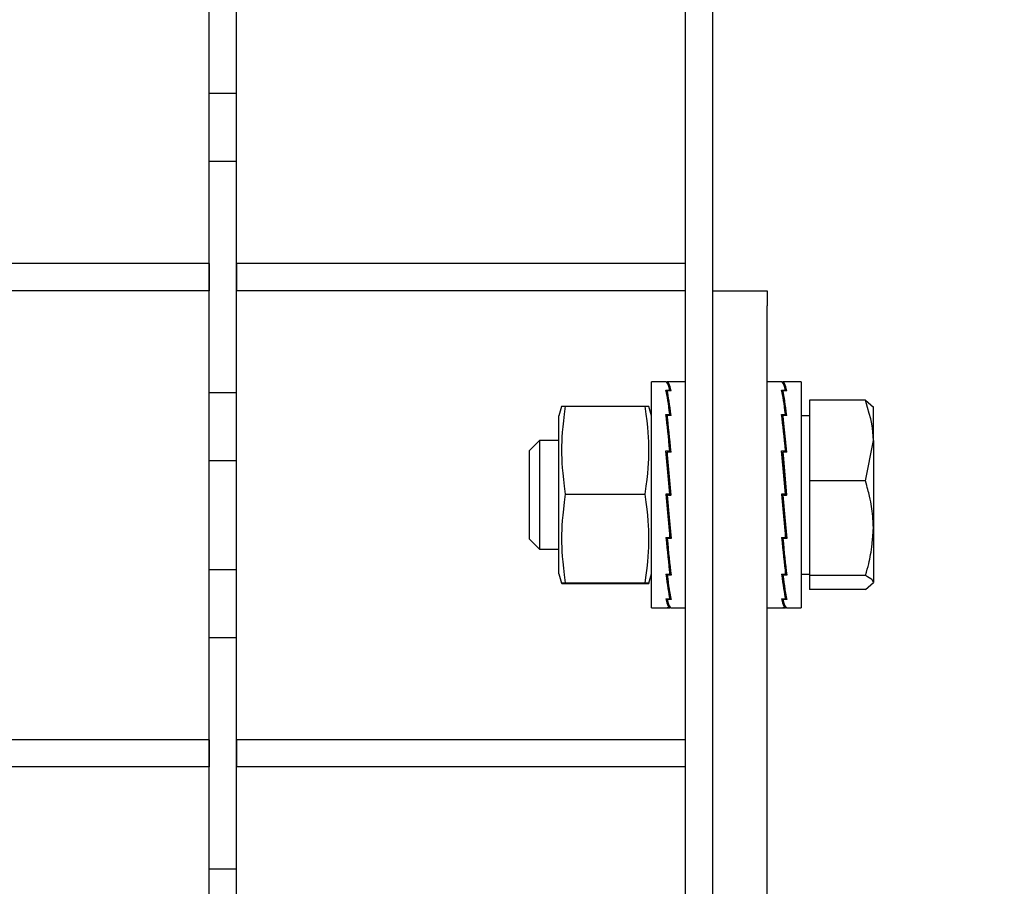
# Model space of a CAD drawing. Extents: x -72 to 51457, y 0 to 26838.
# Tile 59 of 203: x 7196 to 7269, y 9574 to 9638. Entities that reach past the tile are written whole.
import ezdxf
from ezdxf.enums import TextEntityAlignment as Align

# ---------------------------------------------------------------- set-up
doc = ezdxf.new("R2010")
doc.units = 0
doc.header["$LTSCALE"] = 12
for name, pattern in [('ACAD_SOLID', [0]), ('LDM', [0]), ('LEA', [0]), ('LFUN', [0]), ('SOLID_THIN', [0])]:
    doc.linetypes.add(name, pattern=pattern)
doc.layers.get('0').update_dxf_attribs({"linetype": 'CONTINUOUS'})
doc.layers.add('4', color=7, linetype='CONTINUOUS')
doc.layers.add('501', color=7, linetype='CONTINUOUS')
doc.styles.get("Standard").update_dxf_attribs({"font": 'medtext', "width": 0.75})
doc.styles.add('TDM', font='TXT', dxfattribs={"width": 0.675})
doc.dimstyles.new('MEDDIM1621', dxfattribs={"dimscale": 20, "dimtxt": 6, "dimasz": 3.5, "dimexe": 2.5, "dimexo": 2.5, "dimgap": 1.665, "dimtad": 1, "dimdec": 4, "dimrnd": 1, "dimzin": 12, "dimdsep": 46, "dimtxsty": 'Standard', "dimblk": 'MEDFUNV_7', "dimcen": 30, "dimclrd": 7, "dimclre": 7, "dimclrt": 7, "dimadec": 0, "dimazin": 0, "dimtfac": 0.7, "dimtdec": 4, "dimtmove": 0, "dimatfit": 3, "dimldrblk": 'MEDFUNV_7', "dimfxl": 0, "dimtolj": 1, "dimtzin": 0, "dimarcsym": 0})
doc.dimstyles.new('MEDDIM1642', dxfattribs={"dimscale": 20, "dimtxt": 6, "dimasz": 3.5, "dimexe": 2.5, "dimexo": 2.5, "dimgap": 1.665, "dimtad": 1, "dimdec": 4, "dimrnd": 1, "dimzin": 12, "dimdsep": 46, "dimtxsty": 'Standard', "dimblk": 'MEDFUNV_7', "dimcen": 30, "dimclrd": 7, "dimclre": 7, "dimclrt": 7, "dimadec": 0, "dimazin": 0, "dimtfac": 0.7, "dimtdec": 4, "dimtmove": 0, "dimatfit": 3, "dimldrblk": 'MEDFUNV_7', "dimfxl": 0, "dimtolj": 1, "dimtzin": 0, "dimarcsym": 0})
doc.dimstyles.new('MEDDIM8157', dxfattribs={"dimscale": 20, "dimtxt": 6, "dimasz": 3.5, "dimexe": 2.5, "dimexo": 2.5, "dimgap": 1.665, "dimtad": 1, "dimdec": 4, "dimrnd": 1, "dimzin": 12, "dimdsep": 46, "dimtxsty": 'Standard', "dimblk": 'MEDFUNV_7', "dimcen": 30, "dimclrd": 7, "dimclre": 7, "dimclrt": 7, "dimadec": 0, "dimazin": 0, "dimtfac": 0.7, "dimtdec": 4, "dimtmove": 0, "dimatfit": 3, "dimldrblk": 'MEDFUNV_7', "dimfxl": 0, "dimtolj": 1, "dimtzin": 0, "dimarcsym": 0})

# ---------------------------------------------------------------- blocks, each defined once
blk = doc.blocks.new('MEDFUNV_6')
at = {"color": 0, "linetype": 'LFUN', "lineweight": -2}
for points in [[(1, 0.1333), (0, 0), (1, -0.1333), (1, 0.1333)], [(1, 0.1111), (0.1667, 0), (1, -0.1111)], [(1, 0.0889), (0.3333, 0), (1, -0.0889)], [(1, 0.0667), (0.5, 0), (1, -0.0667)], [(1, 0.0444), (0.6667, 0), (1, -0.0444)], [(1, 0.0222), (0.8333, 0), (1, -0.0222)]]:
    blk.add_lwpolyline(points, dxfattribs=at)
blk = doc.blocks.new('MEDFUNV_7')
at = {"color": 0, "linetype": 'LFUN', "lineweight": -2}
for points in [[(-1, 0.1333), (0, 0), (-1, -0.1333), (-1, 0.1333)], [(-1, 0.1111), (-0.1667, 0), (-1, -0.1111)], [(-1, 0.0889), (-0.3333, 0), (-1, -0.0889)], [(-1, 0.0667), (-0.5, 0), (-1, -0.0667)], [(-1, 0.0444), (-0.6667, 0), (-1, -0.0444)], [(-1, 0.0222), (-0.8333, 0), (-1, -0.0222)]]:
    blk.add_lwpolyline(points, dxfattribs=at)
blk = doc.blocks.new('MEDCLUMP_DIM_1622_')
at = {"layer": '4', "color": 7, "linetype": 'LEA', "lineweight": 25}
for p, q in [((7546.257, 10414.683), (3300.759, 10414.683)), ((5818.111, 9552.683), (3300.759, 9552.683))]:
    blk.add_line(p, q, dxfattribs=at)
at = {"layer": '4', "color": 7, "linetype": 'LDM', "lineweight": 25}
blk.add_line((3350.759, 10414.683), (3350.759, 9552.683), dxfattribs=at)
at = {"layer": '4', "color": 7, "linetype": 'LDM', "lineweight": 25, "xscale": 70, "yscale": 70, "zscale": 70, "rotation": 270}
for name, p in [('MEDFUNV_6', (3350.759, 10414.683)), ('MEDFUNV_7', (3350.759, 9552.683))]:
    blk.add_blockref(name, p, dxfattribs=at)
at = {"layer": '4', "color": 7, "lineweight": 25, "style": 'TDM', "width": 0.675}
blk.add_text('862', height=120, rotation=90, dxfattribs=at).set_placement((3350.759, 9875.683), align=Align.BOTTOM_LEFT)
blk = doc.blocks.new('*D76')
at = {"lineweight": 0}
blk.add_blockref('MEDCLUMP_DIM_1622_', (0, 0), dxfattribs=at)
blk = doc.blocks.new('MEDCLUMP_DIM_1643_')
at = {"layer": '4', "color": 7, "linetype": 'LEA', "lineweight": 25}
for p, q in [((5834.757, 9566.683), (5834.757, 10860.261)), ((10834.757, 9478.681), (10834.757, 10860.261))]:
    blk.add_line(p, q, dxfattribs=at)
at = {"layer": '4', "color": 7, "linetype": 'LDM', "lineweight": 25}
blk.add_line((5834.757, 10810.261), (10834.757, 10810.261), dxfattribs=at)
at = {"layer": '4', "color": 7, "linetype": 'LDM', "lineweight": 25, "xscale": 70, "yscale": 70, "zscale": 70}
for name, p in [('MEDFUNV_6', (5834.757, 10810.261)), ('MEDFUNV_7', (10834.757, 10810.261))]:
    blk.add_blockref(name, p, dxfattribs=at)
at = {"layer": '4', "color": 7, "lineweight": 25, "style": 'TDM', "width": 0.781579}
blk.add_text('5000', height=120, dxfattribs=at).set_placement((8186.257, 10810.261), align=Align.BOTTOM_LEFT)
blk = doc.blocks.new('*D70')
at = {"lineweight": 0}
blk.add_blockref('MEDCLUMP_DIM_1643_', (0, 0), dxfattribs=at)
blk = doc.blocks.new('MEDCLUMP_DIM_8158_')
at = {"layer": '4', "color": 7, "linetype": 'LEA', "lineweight": 25}
for p, q in [((5834.757, 10690.473), (5834.757, 11104.983)), ((11834.757, 9566.342), (11834.757, 11104.983))]:
    blk.add_line(p, q, dxfattribs=at)
at = {"layer": '4', "color": 7, "linetype": 'LDM', "lineweight": 25}
blk.add_line((5834.757, 11054.983), (11834.757, 11054.983), dxfattribs=at)
at = {"layer": '4', "color": 7, "linetype": 'LDM', "lineweight": 25, "xscale": 70, "yscale": 70, "zscale": 70}
for name, p in [('MEDFUNV_6', (5834.757, 11054.983)), ('MEDFUNV_7', (11834.757, 11054.983))]:
    blk.add_blockref(name, p, dxfattribs=at)
at = {"layer": '4', "color": 7, "lineweight": 25, "style": 'TDM'}
for s, width, p in [('( Option Aquaclean)', 0.748515, (8267.253, 11054.983)), ('6000', 0.781579, (7890.261, 11054.983))]:
    blk.add_text(s, height=120, dxfattribs=dict(at, width=width)).set_placement(p, align=Align.BOTTOM_LEFT)
blk = doc.blocks.new('*D16')
at = {"lineweight": 0}
blk.add_blockref('MEDCLUMP_DIM_8158_', (0, 0), dxfattribs=at)
blk = doc.blocks.new('Vela_Drauf')
at = {"color": 7, "linetype": 'SOLID_THIN', "lineweight": 25}
for p, q in [((7210.257, 9632.183), (7210.257, 9640.183)), ((7212.257, 9632.183), (7212.257, 9640.183)), ((7212.257, 9632.183), (7210.257, 9632.183)), ((7210.257, 9627.183), (7210.257, 9632.183)), ((7212.257, 9627.183), (7212.257, 9632.183)), ((7212.257, 9627.183), (7210.257, 9627.183)), ((7210.257, 9610.183), (7210.257, 9627.183)), ((7212.257, 9610.183), (7212.257, 9627.183)), ((7210.257, 9619.683), (7177.257, 9619.683)), ((7210.257, 9619.683), (7210.257, 9617.683)), ((7212.257, 9619.683), (7212.257, 9617.683)), ((7245.257, 9619.683), (7212.257, 9619.683)), ((7210.257, 9617.683), (7177.257, 9617.683)), ((7245.257, 9617.683), (7212.257, 9617.683)), ((7212.257, 9610.183), (7210.257, 9610.183)), ((7210.257, 9605.183), (7210.257, 9610.183)), ((7212.257, 9605.183), (7212.257, 9610.183)), ((7236.145, 9609.183), (7235.957, 9608.483)), ((7236.414, 9609.208), (7242.3, 9609.208)), ((7235.957, 9596.883), (7235.957, 9608.483)), ((7234.524, 9606.683), (7233.757, 9605.916)), ((7235.957, 9606.683), (7234.524, 9606.683)), ((7234.524, 9606.683), (7234.524, 9598.683)), ((7233.757, 9605.916), (7233.757, 9599.45)), ((7212.257, 9605.183), (7210.257, 9605.183)), ((7210.257, 9597.183), (7210.257, 9605.183)), ((7212.257, 9597.183), (7212.257, 9605.183)), ((7236.414, 9602.733), (7242.3, 9602.733)), ((7233.757, 9599.45), (7234.524, 9598.683)), ((7234.524, 9598.683), (7235.957, 9598.683)), ((7212.257, 9597.183), (7210.257, 9597.183)), ((7210.257, 9592.183), (7210.257, 9597.183)), ((7212.257, 9592.183), (7212.257, 9597.183)), ((7235.957, 9596.883), (7236.145, 9596.183)), ((7236.414, 9596.208), (7242.3, 9596.208)), ((7236.414, 9596.159), (7242.3, 9596.159)), ((7212.257, 9592.183), (7210.257, 9592.183)), ((7210.257, 9575.183), (7210.257, 9592.183)), ((7212.257, 9575.183), (7212.257, 9592.183)), ((7210.257, 9584.683), (7177.257, 9584.683)), ((7210.257, 9584.683), (7210.257, 9582.683)), ((7212.257, 9584.683), (7212.257, 9582.683)), ((7245.257, 9584.683), (7212.257, 9584.683)), ((7210.257, 9582.683), (7177.257, 9582.683)), ((7245.257, 9582.683), (7212.257, 9582.683)), ((7212.257, 9575.183), (7210.257, 9575.183)), ((7210.257, 9570.183), (7210.257, 9575.183)), ((7212.257, 9570.183), (7212.257, 9575.183))]:
    blk.add_line(p, q, dxfattribs=at)
for points in [[(7236.168, 9609.183), (7236.149, 9609.186), (7236.144, 9609.187), (7236.144, 9609.188), (7236.144, 9609.193), (7236.209, 9609.198), (7236.414, 9609.208)], [(7236.414, 9609.208), (7236.207, 9607.553), (7236.145, 9606.805), (7236.145, 9605.977), (7236.145, 9605.146), (7236.208, 9604.395), (7236.414, 9602.733)], [(7236.414, 9602.733), (7236.207, 9601.065), (7236.145, 9600.312), (7236.145, 9599.478), (7236.145, 9598.64), (7236.208, 9597.883), (7236.414, 9596.208)], [(7236.414, 9596.208), (7236.205, 9596.195), (7236.142, 9596.19), (7236.142, 9596.183), (7236.142, 9596.176), (7236.214, 9596.169), (7236.414, 9596.159)]]:
    blk.add_open_spline(points, degree=3, knots=[0, 0, 0, 0, 1, 1, 1, 2, 2, 2, 2], dxfattribs=at)
at = {"layer": '501', "color": 7, "linetype": 'ACAD_SOLID', "lineweight": 25}
for p, q in [((7245.257, 9524.683), (7245.257, 9762.683)), ((7247.257, 9617.626), (7247.257, 9762.683)), ((7245.257, 9617.683), (7245.257, 9619.683)), ((7247.257, 9617.683), (7251.257, 9617.683)), ((7247.257, 9616.584), (7247.257, 9617.626)), ((7251.257, 9617.683), (7251.257, 9616.584)), ((7247.257, 9524.683), (7247.257, 9616.584)), ((7251.257, 9524.683), (7251.257, 9616.584)), ((7243.821, 9610.983), (7242.757, 9610.983)), ((7242.757, 9594.383), (7242.757, 9610.983)), ((7243.826, 9610.983), (7243.908, 9610.983)), ((7244.191, 9610.983), (7243.908, 9610.983)), ((7243.908, 9610.983), (7243.909, 9610.922)), ((7245.257, 9610.983), (7244.188, 9610.983)), ((7252.321, 9610.983), (7251.257, 9610.983)), ((7252.326, 9610.983), (7252.408, 9610.983)), ((7252.691, 9610.983), (7252.408, 9610.983)), ((7252.408, 9610.983), (7252.409, 9610.922)), ((7253.757, 9610.983), (7252.688, 9610.983)), ((7253.757, 9610.983), (7253.757, 9595.765)), ((7243.816, 9610.374), (7244.007, 9610.374)), ((7244.191, 9610.34), (7243.908, 9610.34)), ((7243.908, 9610.34), (7243.916, 9609.864)), ((7243.916, 9609.908), (7243.909, 9609.908)), ((7244.007, 9610.374), (7244.099, 9610.374)), ((7244.007, 9610.34), (7244.007, 9610.374)), ((7244.099, 9610.374), (7244.099, 9610.34)), ((7252.316, 9610.374), (7252.507, 9610.374)), ((7252.691, 9610.34), (7252.408, 9610.34)), ((7252.408, 9610.34), (7252.416, 9609.864)), ((7252.416, 9609.908), (7252.409, 9609.908)), ((7252.507, 9610.374), (7252.599, 9610.374)), ((7252.507, 9610.34), (7252.507, 9610.374)), ((7252.599, 9610.374), (7252.599, 9610.34)), ((7242.757, 9608.483), (7242.57, 9609.183)), ((7244.018, 9609.213), (7244.125, 9608.53)), ((7252.518, 9609.213), (7252.625, 9608.53)), ((7258.477, 9609.639), (7254.357, 9609.639)), ((7254.357, 9609.639), (7254.357, 9603.719)), ((7258.477, 9609.639), (7259.057, 9609.121)), ((7259.057, 9606.679), (7259.057, 9609.183)), ((7243.816, 9608.594), (7244.007, 9608.594)), ((7244.191, 9608.53), (7243.908, 9608.53)), ((7243.908, 9608.53), (7243.917, 9608.165)), ((7244.007, 9608.594), (7244.099, 9608.594)), ((7244.007, 9608.53), (7244.007, 9608.594)), ((7244.099, 9608.594), (7244.098, 9608.53)), ((7252.316, 9608.594), (7252.507, 9608.594)), ((7252.691, 9608.53), (7252.408, 9608.53)), ((7252.408, 9608.53), (7252.417, 9608.165)), ((7252.507, 9608.594), (7252.599, 9608.594)), ((7252.507, 9608.53), (7252.507, 9608.594)), ((7252.599, 9608.594), (7252.598, 9608.53)), ((7254.357, 9608.498), (7253.757, 9608.498)), ((7243.915, 9608.235), (7243.859, 9608.235)), ((7243.917, 9608.165), (7244.162, 9605.831)), ((7252.415, 9608.235), (7252.359, 9608.235)), ((7252.417, 9608.165), (7252.662, 9605.831)), ((7258.477, 9603.719), (7259.057, 9606.679)), ((7259.057, 9606.679), (7259.057, 9600.241)), ((7243.816, 9605.914), (7244.007, 9605.914)), ((7243.913, 9605.716), (7243.834, 9605.716)), ((7244.191, 9605.831), (7243.908, 9605.831)), ((7243.908, 9605.831), (7243.917, 9605.634)), ((7243.917, 9605.634), (7244.182, 9602.654)), ((7244.007, 9605.914), (7244.099, 9605.914)), ((7244.007, 9605.831), (7244.007, 9605.914)), ((7244.099, 9605.914), (7244.096, 9605.831)), ((7252.316, 9605.914), (7252.507, 9605.914)), ((7252.413, 9605.716), (7252.334, 9605.716)), ((7252.691, 9605.831), (7252.408, 9605.831)), ((7252.408, 9605.831), (7252.417, 9605.634)), ((7252.417, 9605.634), (7252.682, 9602.654)), ((7252.507, 9605.914), (7252.599, 9605.914)), ((7252.507, 9605.831), (7252.507, 9605.914)), ((7252.599, 9605.914), (7252.596, 9605.831)), ((7258.477, 9603.719), (7254.357, 9603.719)), ((7254.357, 9603.719), (7254.357, 9596.763)), ((7243.816, 9602.742), (7244.007, 9602.742)), ((7243.825, 9602.736), (7243.816, 9602.742)), ((7243.825, 9602.736), (7244.091, 9599.76)), ((7244.007, 9602.736), (7243.825, 9602.736)), ((7244.007, 9602.742), (7244.099, 9602.742)), ((7244.007, 9602.736), (7244.007, 9602.742)), ((7244.007, 9602.654), (7244.007, 9602.736)), ((7244.007, 9602.736), (7244.007, 9602.736)), ((7244.091, 9602.736), (7244.007, 9602.736)), ((7244.099, 9602.742), (7244.091, 9602.736)), ((7252.316, 9602.742), (7252.507, 9602.742)), ((7252.325, 9602.736), (7252.316, 9602.742)), ((7252.325, 9602.736), (7252.591, 9599.76)), ((7252.507, 9602.736), (7252.325, 9602.736)), ((7252.507, 9602.742), (7252.599, 9602.742)), ((7252.507, 9602.736), (7252.507, 9602.742)), ((7252.507, 9602.654), (7252.507, 9602.736)), ((7252.507, 9602.736), (7252.507, 9602.736)), ((7252.591, 9602.736), (7252.507, 9602.736)), ((7252.599, 9602.742), (7252.591, 9602.736)), ((7243.908, 9602.652), (7243.917, 9602.654)), ((7244.191, 9602.652), (7243.908, 9602.652)), ((7244.007, 9602.654), (7243.917, 9602.654)), ((7244.007, 9602.654), (7244.182, 9602.654)), ((7244.191, 9602.652), (7244.182, 9602.654)), ((7252.408, 9602.652), (7252.417, 9602.654)), ((7252.691, 9602.652), (7252.408, 9602.652)), ((7252.507, 9602.654), (7252.417, 9602.654)), ((7252.507, 9602.654), (7252.682, 9602.654)), ((7252.691, 9602.652), (7252.682, 9602.654)), ((7259.057, 9600.241), (7259.057, 9596.245)), ((7243.816, 9599.561), (7244.007, 9599.561)), ((7243.845, 9599.561), (7244.091, 9597.229)), ((7243.908, 9599.478), (7243.911, 9599.561)), ((7244.191, 9599.478), (7243.908, 9599.478)), ((7244.007, 9599.562), (7244.099, 9599.562)), ((7244.099, 9599.562), (7244.091, 9599.76)), ((7244.094, 9599.678), (7244.172, 9599.678)), ((7252.316, 9599.561), (7252.507, 9599.561)), ((7252.345, 9599.561), (7252.591, 9597.229)), ((7252.408, 9599.478), (7252.411, 9599.561)), ((7252.691, 9599.478), (7252.408, 9599.478)), ((7252.507, 9599.562), (7252.599, 9599.562)), ((7252.599, 9599.562), (7252.591, 9599.76)), ((7252.594, 9599.678), (7252.672, 9599.678)), ((7244.099, 9596.856), (7244.091, 9597.229)), ((7244.093, 9597.16), (7244.147, 9597.16)), ((7252.599, 9596.856), (7252.591, 9597.229)), ((7252.593, 9597.16), (7252.647, 9597.16)), ((7242.57, 9596.183), (7242.757, 9596.883)), ((7243.816, 9596.856), (7244.007, 9596.856)), ((7243.985, 9596.196), (7243.881, 9596.856)), ((7243.908, 9596.792), (7243.909, 9596.856)), ((7244.191, 9596.792), (7243.908, 9596.792)), ((7244.007, 9596.856), (7244.099, 9596.856)), ((7252.316, 9596.856), (7252.507, 9596.856)), ((7252.485, 9596.196), (7252.381, 9596.856)), ((7252.408, 9596.792), (7252.409, 9596.856)), ((7252.691, 9596.792), (7252.408, 9596.792)), ((7252.507, 9596.856), (7252.599, 9596.856)), ((7253.757, 9596.868), (7254.357, 9596.868)), ((7258.477, 9596.763), (7254.357, 9596.763)), ((7254.357, 9596.763), (7254.357, 9595.728)), ((7258.477, 9595.728), (7259.057, 9596.245)), ((7244.091, 9595.512), (7244.099, 9595.038)), ((7244.092, 9595.483), (7244.096, 9595.483)), ((7252.591, 9595.512), (7252.599, 9595.038)), ((7252.592, 9595.483), (7252.596, 9595.483)), ((7253.757, 9595.765), (7253.757, 9594.383)), ((7258.477, 9595.728), (7254.357, 9595.728)), ((7243.816, 9595.038), (7244.007, 9595.038)), ((7243.908, 9595.003), (7243.908, 9595.038)), ((7244.191, 9595.003), (7243.908, 9595.003)), ((7244.007, 9595.038), (7244.099, 9595.038)), ((7252.316, 9595.038), (7252.507, 9595.038)), ((7252.408, 9595.003), (7252.408, 9595.038)), ((7252.691, 9595.003), (7252.408, 9595.003)), ((7252.507, 9595.038), (7252.599, 9595.038)), ((7242.757, 9594.383), (7243.821, 9594.383)), ((7243.816, 9594.384), (7244.007, 9594.384)), ((7244.186, 9594.383), (7243.908, 9594.383)), ((7244.007, 9594.384), (7244.099, 9594.384)), ((7244.099, 9594.384), (7244.098, 9594.448)), ((7244.188, 9594.383), (7245.257, 9594.383)), ((7251.257, 9594.383), (7252.321, 9594.383)), ((7252.316, 9594.384), (7252.507, 9594.384)), ((7252.686, 9594.383), (7252.408, 9594.383)), ((7252.507, 9594.384), (7252.599, 9594.384)), ((7252.599, 9594.384), (7252.598, 9594.448)), ((7252.688, 9594.383), (7253.757, 9594.383)), ((7245.257, 9582.683), (7245.257, 9584.683))]:
    blk.add_line(p, q, dxfattribs=at)
for points in [[(7244.099, 9602.742), (7243.958, 9604.36), (7243.816, 9605.914)], [(7244.191, 9602.652), (7244.049, 9604.272), (7243.908, 9605.831)], [(7252.599, 9602.742), (7252.458, 9604.36), (7252.316, 9605.914)], [(7252.691, 9602.652), (7252.549, 9604.272), (7252.408, 9605.831)], [(7243.816, 9602.742), (7243.958, 9601.122), (7244.099, 9599.562)], [(7252.316, 9602.742), (7252.458, 9601.122), (7252.599, 9599.562)], [(7243.908, 9602.652), (7244.049, 9601.033), (7244.191, 9599.478)], [(7252.408, 9602.652), (7252.549, 9601.033), (7252.691, 9599.478)]]:
    blk.add_lwpolyline(points, dxfattribs=at)
for points in [[(7244.099, 9610.374), (7244.006, 9610.784), (7243.909, 9610.991), (7243.816, 9610.983)], [(7244.191, 9610.34), (7244.097, 9610.76), (7244.001, 9610.979), (7243.908, 9610.983)], [(7252.599, 9610.374), (7252.506, 9610.784), (7252.409, 9610.991), (7252.316, 9610.983)], [(7252.691, 9610.34), (7252.597, 9610.76), (7252.501, 9610.979), (7252.408, 9610.983)], [(7244.099, 9608.594), (7244.003, 9609.383), (7243.912, 9609.951), (7243.816, 9610.374)], [(7244.191, 9608.53), (7244.095, 9609.328), (7244.004, 9609.906), (7243.908, 9610.34)], [(7252.599, 9608.594), (7252.503, 9609.383), (7252.412, 9609.951), (7252.316, 9610.374)], [(7252.691, 9608.53), (7252.595, 9609.328), (7252.504, 9609.906), (7252.408, 9610.34)], [(7259.057, 9606.679), (7259.05, 9607.53), (7258.932, 9608.135), (7258.477, 9609.639)], [(7244.099, 9605.914), (7244.004, 9606.932), (7243.911, 9607.817), (7243.816, 9608.594)], [(7244.191, 9605.831), (7244.096, 9606.854), (7244.003, 9607.746), (7243.908, 9608.53)], [(7252.599, 9605.914), (7252.504, 9606.932), (7252.411, 9607.817), (7252.316, 9608.594)], [(7252.691, 9605.831), (7252.596, 9606.854), (7252.503, 9607.746), (7252.408, 9608.53)], [(7259.057, 9600.241), (7259.048, 9600.595), (7259.02, 9601.148), (7258.939, 9601.808), (7258.789, 9602.537), (7258.606, 9603.245), (7258.477, 9603.719)], [(7258.477, 9596.763), (7258.578, 9597.099), (7258.725, 9597.63), (7258.861, 9598.283), (7258.958, 9599.025), (7259.021, 9599.753), (7259.057, 9600.241)], [(7243.816, 9599.561), (7243.911, 9598.537), (7244.004, 9597.643), (7244.099, 9596.856)], [(7243.908, 9599.478), (7244.003, 9598.459), (7244.096, 9597.571), (7244.191, 9596.792)], [(7252.316, 9599.561), (7252.411, 9598.537), (7252.504, 9597.643), (7252.599, 9596.856)], [(7252.408, 9599.478), (7252.503, 9598.459), (7252.596, 9597.571), (7252.691, 9596.792)], [(7243.816, 9596.856), (7243.912, 9596.056), (7244.003, 9595.475), (7244.099, 9595.038)], [(7243.908, 9596.792), (7244.004, 9596), (7244.095, 9595.43), (7244.191, 9595.003)], [(7252.316, 9596.856), (7252.412, 9596.056), (7252.503, 9595.475), (7252.599, 9595.038)], [(7252.408, 9596.792), (7252.504, 9596), (7252.595, 9595.43), (7252.691, 9595.003)], [(7259.057, 9596.245), (7259.05, 9596.394), (7258.932, 9596.5), (7258.477, 9596.763)], [(7243.816, 9595.038), (7243.909, 9594.614), (7244.006, 9594.391), (7244.099, 9594.384)], [(7243.908, 9595.003), (7244.001, 9594.59), (7244.097, 9594.379), (7244.191, 9594.383)], [(7252.316, 9595.038), (7252.409, 9594.614), (7252.506, 9594.391), (7252.599, 9594.384)], [(7252.408, 9595.003), (7252.501, 9594.59), (7252.597, 9594.379), (7252.691, 9594.383)]]:
    blk.add_open_spline(points, degree=3, dxfattribs=at)
for points in [[(7242.3, 9602.733), (7242.508, 9604.388), (7242.57, 9605.136), (7242.57, 9605.963), (7242.57, 9606.794), (7242.507, 9607.546), (7242.3, 9609.208)], [(7242.3, 9609.208), (7242.505, 9609.198), (7242.569, 9609.193), (7242.569, 9609.189), (7242.569, 9609.187), (7242.563, 9609.186), (7242.544, 9609.183)], [(7242.3, 9596.208), (7242.508, 9597.876), (7242.57, 9598.629), (7242.57, 9599.463), (7242.57, 9600.301), (7242.507, 9601.058), (7242.3, 9602.733)], [(7242.3, 9596.159), (7242.501, 9596.169), (7242.572, 9596.176), (7242.572, 9596.183), (7242.572, 9596.19), (7242.509, 9596.195), (7242.3, 9596.208)]]:
    blk.add_open_spline(points, degree=3, knots=[0, 0, 0, 0, 1, 1, 1, 2, 2, 2, 2], dxfattribs=at)
blk = doc.blocks.new('Türen_Drauf')
at = {"color": 7, "linetype": 'SOLID_THIN', "lineweight": 25}
for p, q in [((7245.257, 9524.683), (7245.257, 9762.683)), ((7247.257, 9617.626), (7247.257, 9762.683)), ((7210.257, 9632.183), (7210.257, 9640.183)), ((7212.257, 9632.183), (7212.257, 9640.183)), ((7212.257, 9632.183), (7210.257, 9632.183)), ((7210.257, 9627.183), (7210.257, 9632.183)), ((7212.257, 9627.183), (7212.257, 9632.183)), ((7212.257, 9627.183), (7210.257, 9627.183)), ((7210.257, 9610.183), (7210.257, 9627.183)), ((7212.257, 9610.183), (7212.257, 9627.183)), ((7210.257, 9619.683), (7177.257, 9619.683)), ((7210.257, 9619.683), (7210.257, 9617.683)), ((7212.257, 9619.683), (7212.257, 9617.683)), ((7245.257, 9619.683), (7212.257, 9619.683)), ((7245.257, 9617.683), (7245.257, 9619.683)), ((7210.257, 9617.683), (7177.257, 9617.683)), ((7245.257, 9617.683), (7212.257, 9617.683)), ((7247.257, 9617.683), (7251.257, 9617.683)), ((7247.257, 9616.584), (7247.257, 9617.626)), ((7251.257, 9617.683), (7251.257, 9616.584)), ((7247.257, 9524.683), (7247.257, 9616.584)), ((7251.257, 9524.683), (7251.257, 9616.584)), ((7243.821, 9610.983), (7242.757, 9610.983)), ((7242.757, 9594.383), (7242.757, 9610.983)), ((7243.826, 9610.983), (7243.908, 9610.983)), ((7244.191, 9610.983), (7243.908, 9610.983)), ((7243.908, 9610.983), (7243.909, 9610.922)), ((7245.257, 9610.983), (7244.188, 9610.983)), ((7252.321, 9610.983), (7251.257, 9610.983)), ((7252.326, 9610.983), (7252.408, 9610.983)), ((7252.691, 9610.983), (7252.408, 9610.983)), ((7252.408, 9610.983), (7252.409, 9610.922)), ((7253.757, 9610.983), (7252.688, 9610.983)), ((7253.757, 9610.983), (7253.757, 9595.765)), ((7212.257, 9610.183), (7210.257, 9610.183)), ((7210.257, 9605.183), (7210.257, 9610.183)), ((7212.257, 9605.183), (7212.257, 9610.183)), ((7243.816, 9610.374), (7244.007, 9610.374)), ((7244.191, 9610.34), (7243.908, 9610.34)), ((7243.908, 9610.34), (7243.916, 9609.864)), ((7243.916, 9609.908), (7243.909, 9609.908)), ((7244.007, 9610.374), (7244.099, 9610.374)), ((7244.007, 9610.34), (7244.007, 9610.374)), ((7244.099, 9610.374), (7244.099, 9610.34)), ((7252.316, 9610.374), (7252.507, 9610.374)), ((7252.691, 9610.34), (7252.408, 9610.34)), ((7252.408, 9610.34), (7252.416, 9609.864)), ((7252.416, 9609.908), (7252.409, 9609.908)), ((7252.507, 9610.374), (7252.599, 9610.374)), ((7252.507, 9610.34), (7252.507, 9610.374)), ((7252.599, 9610.374), (7252.599, 9610.34)), ((7236.145, 9609.183), (7235.957, 9608.483)), ((7236.414, 9609.208), (7242.3, 9609.208)), ((7242.757, 9608.483), (7242.57, 9609.183)), ((7244.018, 9609.213), (7244.125, 9608.53)), ((7252.518, 9609.213), (7252.625, 9608.53)), ((7258.477, 9609.639), (7254.357, 9609.639)), ((7254.357, 9609.639), (7254.357, 9603.719)), ((7258.477, 9609.639), (7259.057, 9609.121)), ((7259.057, 9606.679), (7259.057, 9609.183)), ((7235.957, 9596.883), (7235.957, 9608.483)), ((7243.816, 9608.594), (7244.007, 9608.594)), ((7244.191, 9608.53), (7243.908, 9608.53)), ((7243.908, 9608.53), (7243.917, 9608.165)), ((7244.007, 9608.594), (7244.099, 9608.594)), ((7244.007, 9608.53), (7244.007, 9608.594)), ((7244.099, 9608.594), (7244.098, 9608.53)), ((7252.316, 9608.594), (7252.507, 9608.594)), ((7252.691, 9608.53), (7252.408, 9608.53)), ((7252.408, 9608.53), (7252.417, 9608.165)), ((7252.507, 9608.594), (7252.599, 9608.594)), ((7252.507, 9608.53), (7252.507, 9608.594)), ((7252.599, 9608.594), (7252.598, 9608.53)), ((7254.357, 9608.498), (7253.757, 9608.498)), ((7243.915, 9608.235), (7243.859, 9608.235)), ((7243.917, 9608.165), (7244.162, 9605.831)), ((7252.415, 9608.235), (7252.359, 9608.235)), ((7252.417, 9608.165), (7252.662, 9605.831)), ((7234.524, 9606.683), (7233.757, 9605.916)), ((7235.957, 9606.683), (7234.524, 9606.683)), ((7234.524, 9606.683), (7234.524, 9598.683)), ((7258.477, 9603.719), (7259.057, 9606.679)), ((7259.057, 9606.679), (7259.057, 9600.241)), ((7233.757, 9605.916), (7233.757, 9599.45)), ((7243.816, 9605.914), (7244.007, 9605.914)), ((7243.913, 9605.716), (7243.834, 9605.716)), ((7244.191, 9605.831), (7243.908, 9605.831)), ((7243.908, 9605.831), (7243.917, 9605.634)), ((7243.917, 9605.634), (7244.182, 9602.654)), ((7244.007, 9605.914), (7244.099, 9605.914)), ((7244.007, 9605.831), (7244.007, 9605.914)), ((7244.099, 9605.914), (7244.096, 9605.831)), ((7252.316, 9605.914), (7252.507, 9605.914)), ((7252.413, 9605.716), (7252.334, 9605.716)), ((7252.691, 9605.831), (7252.408, 9605.831)), ((7252.408, 9605.831), (7252.417, 9605.634)), ((7252.417, 9605.634), (7252.682, 9602.654)), ((7252.507, 9605.914), (7252.599, 9605.914)), ((7252.507, 9605.831), (7252.507, 9605.914)), ((7252.507, 9605.914), (7252.507, 9605.914)), ((7252.599, 9605.914), (7252.596, 9605.831)), ((7212.257, 9605.183), (7210.257, 9605.183)), ((7210.257, 9597.183), (7210.257, 9605.183)), ((7212.257, 9597.183), (7212.257, 9605.183)), ((7258.477, 9603.719), (7254.357, 9603.719)), ((7254.357, 9603.719), (7254.357, 9596.763)), ((7236.414, 9602.733), (7242.3, 9602.733)), ((7243.816, 9602.742), (7244.007, 9602.742)), ((7243.825, 9602.736), (7243.816, 9602.742)), ((7243.825, 9602.736), (7244.091, 9599.76)), ((7244.007, 9602.736), (7243.825, 9602.736)), ((7244.007, 9602.742), (7244.099, 9602.742)), ((7244.007, 9602.736), (7244.007, 9602.742)), ((7244.007, 9602.654), (7244.007, 9602.736)), ((7244.007, 9602.736), (7244.007, 9602.736)), ((7244.091, 9602.736), (7244.007, 9602.736)), ((7244.099, 9602.742), (7244.091, 9602.736)), ((7252.316, 9602.742), (7252.507, 9602.742)), ((7252.325, 9602.736), (7252.316, 9602.742)), ((7252.325, 9602.736), (7252.591, 9599.76)), ((7252.507, 9602.736), (7252.325, 9602.736)), ((7252.507, 9602.742), (7252.599, 9602.742)), ((7252.507, 9602.736), (7252.507, 9602.742)), ((7252.507, 9602.654), (7252.507, 9602.736)), ((7252.507, 9602.736), (7252.507, 9602.736)), ((7252.591, 9602.736), (7252.507, 9602.736)), ((7252.599, 9602.742), (7252.591, 9602.736)), ((7243.908, 9602.652), (7243.917, 9602.654)), ((7244.191, 9602.652), (7243.908, 9602.652)), ((7244.007, 9602.654), (7243.917, 9602.654)), ((7244.007, 9602.654), (7244.182, 9602.654)), ((7244.191, 9602.652), (7244.182, 9602.654)), ((7252.408, 9602.652), (7252.417, 9602.654)), ((7252.691, 9602.652), (7252.408, 9602.652)), ((7252.507, 9602.654), (7252.417, 9602.654)), ((7252.507, 9602.654), (7252.682, 9602.654)), ((7252.691, 9602.652), (7252.682, 9602.654)), ((7259.057, 9600.241), (7259.057, 9596.245)), ((7233.757, 9599.45), (7234.524, 9598.683)), ((7243.816, 9599.561), (7244.007, 9599.561)), ((7243.845, 9599.561), (7244.091, 9597.229)), ((7243.908, 9599.478), (7243.911, 9599.561)), ((7244.191, 9599.478), (7243.908, 9599.478)), ((7244.007, 9599.562), (7244.099, 9599.562)), ((7244.099, 9599.562), (7244.091, 9599.76)), ((7244.094, 9599.678), (7244.172, 9599.678)), ((7252.316, 9599.561), (7252.507, 9599.561)), ((7252.345, 9599.561), (7252.591, 9597.229)), ((7252.408, 9599.478), (7252.411, 9599.561)), ((7252.691, 9599.478), (7252.408, 9599.478)), ((7252.507, 9599.562), (7252.599, 9599.562)), ((7252.599, 9599.562), (7252.591, 9599.76)), ((7252.594, 9599.678), (7252.672, 9599.678)), ((7234.524, 9598.683), (7235.957, 9598.683)), ((7212.257, 9597.183), (7210.257, 9597.183)), ((7210.257, 9592.183), (7210.257, 9597.183)), ((7212.257, 9592.183), (7212.257, 9597.183)), ((7244.099, 9596.856), (7244.091, 9597.229)), ((7244.093, 9597.16), (7244.147, 9597.16)), ((7252.599, 9596.856), (7252.591, 9597.229)), ((7252.593, 9597.16), (7252.647, 9597.16)), ((7235.957, 9596.883), (7236.145, 9596.183)), ((7236.414, 9596.208), (7242.3, 9596.208)), ((7242.57, 9596.183), (7242.757, 9596.883)), ((7243.816, 9596.856), (7244.007, 9596.856)), ((7243.985, 9596.196), (7243.881, 9596.856)), ((7243.908, 9596.792), (7243.909, 9596.856)), ((7244.191, 9596.792), (7243.908, 9596.792)), ((7244.007, 9596.856), (7244.099, 9596.856)), ((7252.316, 9596.856), (7252.507, 9596.856)), ((7252.485, 9596.196), (7252.381, 9596.856)), ((7252.408, 9596.792), (7252.409, 9596.856)), ((7252.691, 9596.792), (7252.408, 9596.792)), ((7252.507, 9596.856), (7252.599, 9596.856)), ((7253.757, 9596.868), (7254.357, 9596.868)), ((7258.477, 9596.763), (7254.357, 9596.763)), ((7254.357, 9596.763), (7254.357, 9595.728)), ((7258.477, 9595.728), (7259.057, 9596.245)), ((7236.414, 9596.159), (7242.3, 9596.159)), ((7244.091, 9595.512), (7244.099, 9595.038)), ((7244.092, 9595.483), (7244.096, 9595.483)), ((7252.591, 9595.512), (7252.599, 9595.038)), ((7252.592, 9595.483), (7252.596, 9595.483)), ((7253.757, 9595.765), (7253.757, 9594.383)), ((7258.477, 9595.728), (7254.357, 9595.728)), ((7243.816, 9595.038), (7244.007, 9595.038)), ((7243.908, 9595.003), (7243.908, 9595.038)), ((7244.191, 9595.003), (7243.908, 9595.003)), ((7244.007, 9595.038), (7244.099, 9595.038)), ((7252.316, 9595.038), (7252.507, 9595.038)), ((7252.408, 9595.003), (7252.408, 9595.038)), ((7252.691, 9595.003), (7252.408, 9595.003)), ((7252.507, 9595.038), (7252.599, 9595.038)), ((7242.757, 9594.383), (7243.821, 9594.383)), ((7243.816, 9594.384), (7244.007, 9594.384)), ((7244.186, 9594.383), (7243.908, 9594.383)), ((7244.007, 9594.384), (7244.099, 9594.384)), ((7244.099, 9594.384), (7244.098, 9594.448)), ((7244.188, 9594.383), (7245.257, 9594.383)), ((7251.257, 9594.383), (7252.321, 9594.383)), ((7252.316, 9594.384), (7252.507, 9594.384)), ((7252.686, 9594.383), (7252.408, 9594.383)), ((7252.507, 9594.384), (7252.599, 9594.384)), ((7252.599, 9594.384), (7252.598, 9594.448)), ((7252.688, 9594.383), (7253.757, 9594.383)), ((7212.257, 9592.183), (7210.257, 9592.183)), ((7210.257, 9575.183), (7210.257, 9592.183)), ((7212.257, 9575.183), (7212.257, 9592.183)), ((7210.257, 9584.683), (7177.257, 9584.683)), ((7210.257, 9584.683), (7210.257, 9582.683)), ((7212.257, 9584.683), (7212.257, 9582.683)), ((7245.257, 9584.683), (7212.257, 9584.683)), ((7245.257, 9582.683), (7245.257, 9584.683)), ((7210.257, 9582.683), (7177.257, 9582.683)), ((7245.257, 9582.683), (7212.257, 9582.683)), ((7212.257, 9575.183), (7210.257, 9575.183)), ((7210.257, 9570.183), (7210.257, 9575.183)), ((7212.257, 9570.183), (7212.257, 9575.183))]:
    blk.add_line(p, q, dxfattribs=at)
for points in [[(7244.099, 9602.742), (7243.958, 9604.36), (7243.816, 9605.914)], [(7244.191, 9602.652), (7244.049, 9604.272), (7243.908, 9605.831)], [(7252.599, 9602.742), (7252.458, 9604.36), (7252.316, 9605.914)], [(7252.691, 9602.652), (7252.549, 9604.272), (7252.408, 9605.831)], [(7243.816, 9602.742), (7243.958, 9601.122), (7244.099, 9599.562)], [(7252.316, 9602.742), (7252.458, 9601.122), (7252.599, 9599.562)], [(7243.908, 9602.652), (7244.049, 9601.033), (7244.191, 9599.478)], [(7252.408, 9602.652), (7252.549, 9601.033), (7252.691, 9599.478)]]:
    blk.add_lwpolyline(points, dxfattribs=at)
for points in [[(7244.099, 9610.374), (7244.006, 9610.784), (7243.909, 9610.991), (7243.816, 9610.983)], [(7244.191, 9610.34), (7244.097, 9610.76), (7244.001, 9610.979), (7243.908, 9610.983)], [(7252.599, 9610.374), (7252.506, 9610.784), (7252.409, 9610.991), (7252.316, 9610.983)], [(7252.691, 9610.34), (7252.597, 9610.76), (7252.501, 9610.979), (7252.408, 9610.983)], [(7244.099, 9608.594), (7244.003, 9609.383), (7243.912, 9609.951), (7243.816, 9610.374)], [(7244.191, 9608.53), (7244.095, 9609.328), (7244.004, 9609.906), (7243.908, 9610.34)], [(7252.599, 9608.594), (7252.503, 9609.383), (7252.412, 9609.951), (7252.316, 9610.374)], [(7252.691, 9608.53), (7252.595, 9609.328), (7252.504, 9609.906), (7252.408, 9610.34)], [(7259.057, 9606.679), (7259.05, 9607.53), (7258.932, 9608.135), (7258.477, 9609.639)], [(7244.099, 9605.914), (7244.004, 9606.932), (7243.911, 9607.817), (7243.816, 9608.594)], [(7244.191, 9605.831), (7244.096, 9606.854), (7244.003, 9607.746), (7243.908, 9608.53)], [(7252.599, 9605.914), (7252.504, 9606.932), (7252.411, 9607.817), (7252.316, 9608.594)], [(7252.691, 9605.831), (7252.596, 9606.854), (7252.503, 9607.746), (7252.408, 9608.53)], [(7259.057, 9600.241), (7259.048, 9600.595), (7259.02, 9601.148), (7258.939, 9601.808), (7258.789, 9602.537), (7258.606, 9603.245), (7258.477, 9603.719)], [(7258.477, 9596.763), (7258.578, 9597.099), (7258.725, 9597.63), (7258.861, 9598.283), (7258.958, 9599.025), (7259.021, 9599.753), (7259.057, 9600.241)], [(7243.816, 9599.561), (7243.911, 9598.537), (7244.004, 9597.643), (7244.099, 9596.856)], [(7243.908, 9599.478), (7244.003, 9598.459), (7244.096, 9597.571), (7244.191, 9596.792)], [(7252.316, 9599.561), (7252.411, 9598.537), (7252.504, 9597.643), (7252.599, 9596.856)], [(7252.408, 9599.478), (7252.503, 9598.459), (7252.596, 9597.571), (7252.691, 9596.792)], [(7243.816, 9596.856), (7243.912, 9596.056), (7244.003, 9595.475), (7244.099, 9595.038)], [(7243.908, 9596.792), (7244.004, 9596), (7244.095, 9595.43), (7244.191, 9595.003)], [(7252.316, 9596.856), (7252.412, 9596.056), (7252.503, 9595.475), (7252.599, 9595.038)], [(7252.408, 9596.792), (7252.504, 9596), (7252.595, 9595.43), (7252.691, 9595.003)], [(7259.057, 9596.245), (7259.05, 9596.394), (7258.932, 9596.5), (7258.477, 9596.763)], [(7243.816, 9595.038), (7243.909, 9594.614), (7244.006, 9594.391), (7244.099, 9594.384)], [(7243.908, 9595.003), (7244.001, 9594.59), (7244.097, 9594.379), (7244.191, 9594.383)], [(7252.316, 9595.038), (7252.409, 9594.614), (7252.506, 9594.391), (7252.599, 9594.384)], [(7252.408, 9595.003), (7252.501, 9594.59), (7252.597, 9594.379), (7252.691, 9594.383)]]:
    blk.add_open_spline(points, degree=3, dxfattribs=at)
for points in [[(7236.168, 9609.183), (7236.149, 9609.186), (7236.144, 9609.187), (7236.144, 9609.188), (7236.144, 9609.193), (7236.209, 9609.198), (7236.414, 9609.208)], [(7236.414, 9609.208), (7236.207, 9607.553), (7236.145, 9606.805), (7236.145, 9605.977), (7236.145, 9605.146), (7236.208, 9604.395), (7236.414, 9602.733)], [(7242.3, 9602.733), (7242.508, 9604.388), (7242.57, 9605.136), (7242.57, 9605.963), (7242.57, 9606.794), (7242.507, 9607.546), (7242.3, 9609.208)], [(7242.3, 9609.208), (7242.505, 9609.198), (7242.569, 9609.193), (7242.569, 9609.189), (7242.569, 9609.187), (7242.563, 9609.186), (7242.544, 9609.183)], [(7236.414, 9602.733), (7236.207, 9601.065), (7236.145, 9600.312), (7236.145, 9599.478), (7236.145, 9598.64), (7236.208, 9597.883), (7236.414, 9596.208)], [(7242.3, 9596.208), (7242.508, 9597.876), (7242.57, 9598.629), (7242.57, 9599.463), (7242.57, 9600.301), (7242.507, 9601.058), (7242.3, 9602.733)], [(7236.414, 9596.208), (7236.205, 9596.195), (7236.142, 9596.19), (7236.142, 9596.183), (7236.142, 9596.176), (7236.214, 9596.169), (7236.414, 9596.159)], [(7242.3, 9596.159), (7242.501, 9596.169), (7242.572, 9596.176), (7242.572, 9596.183), (7242.572, 9596.19), (7242.509, 9596.195), (7242.3, 9596.208)]]:
    blk.add_open_spline(points, degree=3, knots=[0, 0, 0, 0, 1, 1, 1, 2, 2, 2, 2], dxfattribs=at)

msp = doc.modelspace()

# ---------------------------------------------------------------- block references
at = {"lineweight": 0}
for name in ['Türen_Drauf', 'Vela_Drauf']:
    msp.add_blockref(name, (0, 0), dxfattribs=at)

# ---------------------------------------------------------------- dimensions: what is measured, and where the dimension line sits
at = {"layer": '4', "color": 7, "linetype": 'LDM', "lineweight": 25}
dim = msp.add_linear_dim(base=(5834.757, 11054.983), p1=(11834.757, 9546.342), p2=(5834.757, 10670.473), text='<> ( Option Aquaclean)', dimstyle='MEDDIM8157', override={"dimscale": 20, "dimdec": 0, "dimblk": 'MEDFUNV_7', "dimclrd": 7, "dimclre": 7, "dimclrt": 7, "dimtzin": 8}, dxfattribs=at)
dim.commit()
dim.dimension.update_dxf_attribs({"geometry": '*D16', "text_midpoint": (8038.761, 11154.979)})
dim = msp.add_linear_dim(base=(5834.757, 10810.261), p1=(10834.757, 9458.681), p2=(5834.757, 9546.683), dimstyle='MEDDIM1642', override={"dimscale": 20, "dimdec": 0, "dimblk": 'MEDFUNV_7', "dimclrd": 7, "dimclre": 7, "dimclrt": 7, "dimtzin": 8}, dxfattribs=at)
dim.commit()
dim.dimension.update_dxf_attribs({"geometry": '*D70', "text_midpoint": (8334.757, 10910.257)})
dim = msp.add_linear_dim(base=(3350.759, 10414.683), p1=(5838.111, 9552.683), p2=(7566.257, 10414.683), angle=90, dimstyle='MEDDIM1621', override={"dimscale": 20, "dimdec": 0, "dimblk": 'MEDFUNV_7', "dimclrd": 7, "dimclre": 7, "dimclrt": 7, "dimtzin": 8}, dxfattribs=at)
dim.commit()
dim.dimension.update_dxf_attribs({"geometry": '*D76', "text_midpoint": (3250.763, 9983.683)})

doc.saveas('drawing.dxf')
